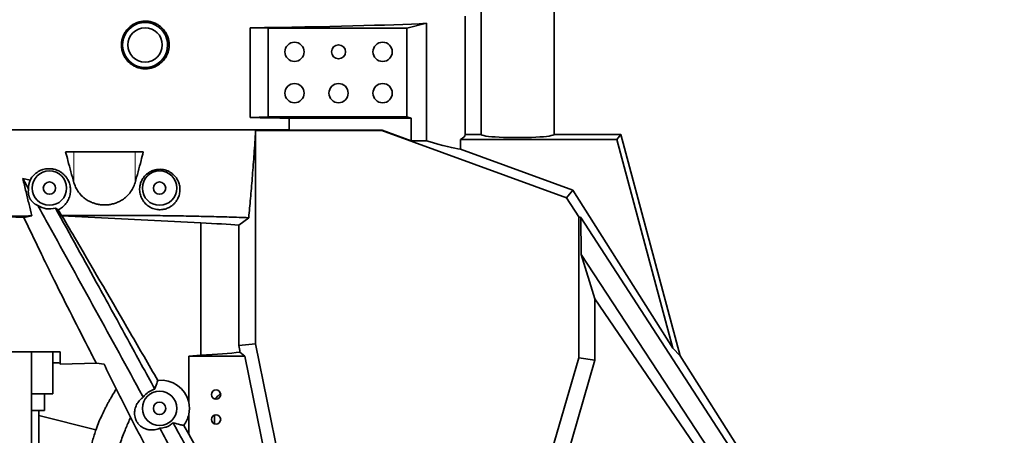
# Model space of a CAD drawing. Header units: millimetres. Extents: x 0 to 11920, y 0 to 8400.
# Tile 20 of 48: x 2498 to 3213, y 6158 to 6460. Entities that reach past the tile are written whole.
import ezdxf

# ---------------------------------------------------------------- set-up
doc = ezdxf.new("R2010")
doc.units = ezdxf.units.MM
doc.header["$LTSCALE"] = 20
doc.layers.add('THICK_LINE', color=7, linetype='Continuous')
doc.styles.add('SLDTEXTSTYLE0', font='TXT', dxfattribs={"width": 0.605})
doc.dimstyles.new('SLDDIMSTYLE2', dxfattribs={"dimtxt": 70, "dimasz": 70, "dimexe": 0, "dimexo": 0.0625, "dimgap": 17.5, "dimtad": 1, "dimdec": 0, "dimrnd": 1e-09, "dimzin": 12, "dimdsep": 46, "dimtxsty": 'SLDTEXTSTYLE0', "dimsah": 1, "dimcen": 0.09, "dimadec": 0, "dimazin": 3, "dimtfac": 1, "dimtofl": 0, "dimtmove": 0, "dimatfit": 3, "dimfxl": 1, "dimfrac": 2, "dimtolj": 1, "dimtzin": 12, "dimarcsym": 0})

# ---------------------------------------------------------------- blocks, each defined once
blk = doc.blocks.new('_D_4')
at = {"layer": 'THICK_LINE'}
for p, q in [((2559.34, 6851.9), (2559.34, 7244.58)), ((5423.06, 5468.1), (5423.06, 7244.58)), ((5423.06, 7214.58), (2559.34, 7214.58))]:
    blk.add_line(p, q, dxfattribs=at)
for points in [[(2559.34, 7214.58), (2629.34, 7204.58), (2629.34, 7224.58)], [(5423.06, 7214.58), (5353.06, 7224.58), (5353.06, 7204.58)]]:
    blk.add_solid(points, dxfattribs=at)
at = {"layer": 'THICK_LINE', "insert": (3884.25, 7304.82), "char_height": 70, "attachment_point": 1, "style": 'SLDTEXTSTYLE0'}
blk.add_mtext('2864', dxfattribs=at)
blk = doc.blocks.new('_D_6')
at = {"layer": 'THICK_LINE'}
for p, q in [((2559.34, 6851.9), (2559.34, 7112.04)), ((3616.76, 5952), (3616.76, 7112.04)), ((3616.76, 7082.04), (2559.34, 7082.04))]:
    blk.add_line(p, q, dxfattribs=at)
for points in [[(2559.34, 7082.04), (2629.34, 7072.04), (2629.34, 7092.04)], [(3616.76, 7082.04), (3546.76, 7092.04), (3546.76, 7072.04)]]:
    blk.add_solid(points, dxfattribs=at)
at = {"layer": 'THICK_LINE', "insert": (2981.11, 7172.28), "char_height": 70, "attachment_point": 1, "style": 'SLDTEXTSTYLE0'}
blk.add_mtext('1057', dxfattribs=at)
blk = doc.blocks.new('_D_7')
at = {"layer": 'THICK_LINE'}
for p, q in [((499.44, 5231.43), (499.44, 7244.58)), ((2559.34, 6851.9), (2559.34, 7244.58)), ((499.44, 7214.58), (2559.34, 7214.58))]:
    blk.add_line(p, q, dxfattribs=at)
for points in [[(499.44, 7214.58), (569.44, 7204.58), (569.44, 7224.58)], [(2559.34, 7214.58), (2489.34, 7224.58), (2489.34, 7204.58)]]:
    blk.add_solid(points, dxfattribs=at)
at = {"layer": 'THICK_LINE', "insert": (1422.44, 7304.82), "char_height": 70, "attachment_point": 1, "style": 'SLDTEXTSTYLE0'}
blk.add_mtext('2060', dxfattribs=at)
blk = doc.blocks.new('_D_8')
at = {"layer": 'THICK_LINE'}
for p, q in [((2950.23, 6742), (5571.25, 6742)), ((5541.25, 3291), (5541.25, 6742)), ((2949.34, 3291), (5571.25, 3291))]:
    blk.add_line(p, q, dxfattribs=at)
for points in [[(5541.25, 6742), (5531.25, 6672), (5551.25, 6672)], [(5541.25, 3291), (5551.25, 3361), (5531.25, 3361)]]:
    blk.add_solid(points, dxfattribs=at)
at = {"layer": 'THICK_LINE', "insert": (5451.01, 4909.56), "char_height": 70, "attachment_point": 1, "rotation": 90, "style": 'SLDTEXTSTYLE0'}
blk.add_mtext('3451', dxfattribs=at)
blk = doc.blocks.new('_D_9')
at = {"layer": 'THICK_LINE'}
for p, q in [((1041.58, 5925.77), (1041.58, 7112.04)), ((2559.34, 6851.9), (2559.34, 7112.04)), ((1041.58, 7082.04), (2559.34, 7082.04))]:
    blk.add_line(p, q, dxfattribs=at)
for points in [[(1041.58, 7082.04), (1111.58, 7072.04), (1111.58, 7092.04)], [(2559.34, 7082.04), (2489.34, 7092.04), (2489.34, 7072.04)]]:
    blk.add_solid(points, dxfattribs=at)
at = {"layer": 'THICK_LINE', "insert": (1693.51, 7172.28), "char_height": 70, "attachment_point": 1, "style": 'SLDTEXTSTYLE0'}
blk.add_mtext('1518', dxfattribs=at)

msp = doc.modelspace()

# ---------------------------------------------------------------- linework, layer by layer
at = {"color": 7, "linetype": 'Continuous', "lineweight": 35}
for p, q in [((2832.8382033, 6471.8024736), (2832.8382033, 6376.6024736)), ((2885.8382033, 6376.6024736), (2885.8382033, 6471.8024736)), ((2821.3382033, 6376.6024736), (2821.3382033, 6462.6024736)), ((2665.252201, 6388.8914063), (2665.252201, 6454.1356793)), ((2665.252201, 6454.1356793), (2678.1427051, 6453.7334032)), ((2678.1427051, 6453.7334032), (2678.1427051, 6389.4278698)), ((2678.1427051, 6453.7334032), (2778.8637245, 6453.7334032)), ((2778.8637245, 6453.7334032), (2793.2634619, 6457.3209884)), ((2778.8637245, 6389.4278698), (2778.8637245, 6453.7334032)), ((2793.2634619, 6457.3209884), (2793.2634619, 6371.948794)), ((2665.252201, 6388.8914063), (2678.1427051, 6389.4278698)), ((2778.8637245, 6389.4278698), (2678.1427051, 6389.4278698)), ((2693.5730721, 6388.3802467), (2693.5730721, 6379.9654705)), ((2782.0168515, 6388.3802467), (2693.5730721, 6388.3802467)), ((2778.8637245, 6389.4278698), (2782.0168515, 6388.3802467)), ((2782.0168515, 6372.0657397), (2782.0168515, 6388.3802467)), ((2693.5730721, 6379.9654705), (2298.1026774, 6379.9654705)), ((2760.855857, 6379.3960928), (2669.0235326, 6379.3960928)), ((2669.0235326, 6379.3960928), (2669.0235326, 6224.5569056)), ((2693.1858678, 6379.7453005), (2693.5730721, 6379.9654705)), ((2693.1858678, 6379.7453005), (2760.9174318, 6379.7453005)), ((2760.9174318, 6379.7453005), (2760.855857, 6379.3960928)), ((2894.9824531, 6330.5780042), (2760.855857, 6379.3960928)), ((2760.9174318, 6379.7453005), (2782.0168515, 6372.0657397)), ((2782.0168515, 6372.0657397), (2793.2634619, 6371.948794)), ((2817.8681822, 6372.8842054), (2817.8681822, 6365.7989705)), ((2817.8681822, 6372.8842054), (2931.4850757, 6372.8842054)), ((2821.3382033, 6376.6024736), (2832.8382033, 6376.6024736)), ((2885.8382033, 6376.6024736), (2934.3382033, 6376.6024736)), ((2934.3382033, 6376.6024736), (2931.4850757, 6372.8842054)), ((2931.4850757, 6372.8842054), (2972.0797301, 6221.382893)), ((2934.3382033, 6376.6024736), (2977.4645138, 6215.6528918)), ((2817.8681822, 6365.7989705), (2899.4356324, 6336.1108465)), ((2587.5398319, 6363.8942656), (2531.1365746, 6363.8942656)), ((2504.1826598, 6336.9895862), (2499.9724874, 6344.5492331)), ((2505.3098066, 6343.3557609), (2499.9725839, 6344.5493077)), ((2899.4356324, 6336.1108465), (2894.9824531, 6330.5780042)), ((2899.4356324, 6336.1108465), (2972.0797301, 6221.382893)), ((2903.7740383, 6316.6933169), (2894.9824531, 6330.5780042)), ((2525.6224616, 6321.8520477), (2523.7310397, 6323.1001304)), ((2528.1954717, 6317.6902518), (2525.6224616, 6321.8520477)), ((2483.4803357, 6316.9738612), (2500.6598899, 6316.2447784)), ((2500.6598899, 6316.2447784), (2506.4863373, 6317.4237589)), ((2513.5216122, 6289.6024736), (2500.6598899, 6316.2447784)), ((2528.3894716, 6317.5736282), (2528.1954717, 6317.6902518)), ((2528.3894716, 6317.5736282), (2629.2479091, 6312.2878615)), ((2656.8532903, 6310.697117), (2664.0881786, 6316.1194209)), ((2903.7740383, 6214.2689608), (2903.7740383, 6316.6933169)), ((2905.2342808, 6316.2059512), (2903.7740383, 6316.6933169)), ((3027.1797577, 6128.6508267), (2905.2342808, 6316.2059512)), ((2905.6488528, 6289.315977), (2905.2342808, 6316.2059512)), ((2629.2479091, 6216.2100928), (2629.2479091, 6312.2878615)), ((2656.8532903, 6223.3232438), (2656.8532903, 6310.697117)), ((2915.5657886, 6257.1624455), (2905.6488528, 6289.315977)), ((3015.7264861, 6121.3987791), (2905.6488528, 6289.315977)), ((2915.5657886, 6212.593322), (2915.5657886, 6257.1624455)), ((2915.5657886, 6257.1624455), (3011.7873356, 6116.0121505)), ((2669.0235326, 6224.5569056), (2656.8532903, 6223.3232438)), ((2669.0235326, 6224.5569056), (2695.5276963, 6095.1666386)), ((2412.541886, 6218.6024736), (2527.0748253, 6218.6024736)), ((2506.3994579, 6008.2256903), (2506.3994579, 6218.6024736)), ((2521.8934174, 6218.6024736), (2521.8934174, 6188.1024736)), ((2527.0748253, 6209.7944457), (2527.0748253, 6218.6024736)), ((2629.2479091, 6216.2100928), (2620.5585494, 6215.6024736)), ((2620.5585494, 6215.6024736), (2620.5585494, 6182.0156611)), ((2620.5585494, 6215.6024736), (2661.2216154, 6215.6024736)), ((2661.2216154, 6215.6024736), (2657.7504986, 6218.4346446)), ((2676.3796961, 6141.6024736), (2661.2216154, 6215.6024736)), ((2972.0797301, 6221.382893), (2977.4645138, 6215.6528918)), ((3074.4641755, 6062.4598169), (2977.4645138, 6215.6528918)), ((2521.8934174, 6210.7771681), (2522.1506608, 6210.7688496)), ((2553.4306707, 6210.3533198), (2527.0748253, 6209.7944457)), ((2558.9919289, 6209.7420276), (2553.4306707, 6210.3533198)), ((2869.2269131, 6095.1666386), (2903.7740383, 6214.2689608)), ((2894.7286097, 6140.7564793), (2915.5657886, 6212.593322)), ((2903.7740383, 6214.2689608), (2915.5657886, 6212.593322)), ((2521.8934174, 6188.1024736), (2506.3994579, 6188.1024736)), ((2515.7459766, 6176.1024736), (2515.7459766, 6188.1024736)), ((2587.4754284, 6185.7009465), (2586.8701066, 6186.8135037)), ((2512.5951999, 6176.1024736), (2506.3994579, 6176.1024736)), ((2511.7211784, 6012.5645954), (2511.7211784, 6176.1024736)), ((2553.1664213, 6162.0618068), (2511.7211784, 6172.4720591)), ((2515.7459766, 6176.1024736), (2512.5951999, 6176.1024736)), ((2620.5585494, 6173.1892861), (2620.5585494, 6158.8477307)), ((2639.344453, 6166.3509416), (2639.344453, 6172.8540056)), ((2616.8706307, 6165.2466528), (2620.5585494, 6158.8477307)), ((2620.5585494, 6158.8477307), (2629.9216063, 6141.6024736))]:
    msp.add_line(p, q, dxfattribs=at)
at = {"color": 8, "linetype": 'Continuous', "lineweight": 18}
for p, q in [((2537.1219093, 6341.5204701), (2537.1219093, 6363.8942656)), ((2581.5544973, 6341.5204701), (2581.5544973, 6363.8942656)), ((2522.1506608, 6210.7688496), (2522.1506608, 6218.6024736)), ((2586.8701066, 6186.8135037), (2588.7242148, 6187.2771552))]:
    msp.add_line(p, q, dxfattribs=at)
at = {"color": 7, "linetype": 'Continuous', "lineweight": 35}
for centre, radius in [((2588.8382033, 6441.6024736), 12.5), ((2697.3382033, 6436.6024736), 7), ((2761.3382033, 6436.6024736), 7), ((2729.3382033, 6436.6024736), 5.1), ((2697.3382033, 6406.6024736), 7), ((2729.3382033, 6406.6024736), 7), ((2761.3382033, 6406.6024736), 7), ((2519.3382033, 6337.6024736), 12.5), ((2599.3382033, 6337.6024736), 12.5), ((2519.3382033, 6337.6024736), 4.5), ((2599.3382033, 6337.6024736), 4.5), ((2599.3382033, 6177.6024736), 12.5), ((2640.3382033, 6187.6024736), 3.4), ((2599.3382033, 6177.6024736), 4.5), ((2640.3382033, 6169.6024736), 3.4)]:
    msp.add_circle(centre, radius, dxfattribs=at)
for centre, radius, start, end in [((2588.8382033, 6441.6024736), 16.3496341, 52.6670477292, 127.3329522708), ((2588.8382033, 6441.6024736), 16.3496341, 127.3329522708, 52.6670477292), ((2599.3258435, 6177.5958304), 14.3569698, 103.9024290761, 137.5979148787), ((2599.3382033, 6177.6024736), 21.674393, 348.2516844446, 11.7483155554)]:
    msp.add_arc(centre, radius, start, end, dxfattribs=at)
for centre, major_axis, ratio, start_param, end_param in [((2559.3382033, 6460.4108132), (262, 0), 0.0261859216, 5.1285497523, 5.8160111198), ((2559.3382033, 6380.5230736), (262, 0), 0.0349207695, 1.032881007, 1.1546355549), ((2559.3382033, 6461.4755685), (261.9812746, -95.4697909), 0.032810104, 5.8279670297, 6.1322075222), ((2559.3382033, 6376.6024736), (262, 0), 0.0874886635, 6.1202516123, 6.2831853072), ((2859.3382033, 6376.6024736), (26.5, 0), 0.0874886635, 3.1415926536, 6.2831853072), ((2519.3195483, 6337.5924468), (13.3435656, 7.1720414), 0.9999990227, 2.2581265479, 2.688210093), ((2519.3195483, 6337.5924468), (13.3435656, 7.1720414), 0.9999990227, 3.6237299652, 4.5146912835), ((2559.3382033, 6307.5024736), (115, 0), 0.0524077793, 0.5586767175, 0.9173700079), ((2559.3382033, 6678.1392391), (-114.731002, 562.8428143), 0.0139668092, 3.7537836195, 3.7686802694), ((2559.3382033, 6222.5951548), (115, 0), 0.0699268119, 5.3658152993, 5.7394052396), ((2498.8362819, 6210.2744696), (30, 0), 0.0261859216, 0.3443805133, 0.6806784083), ((2600.5891631, 6177.6024736), (20.453013, 0), 0.9981278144, 0.2178968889, 1.6941958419), ((2600.5891631, 6177.6024736), (20.453013, 0), 0.9981278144, 5.6331170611, 6.0652884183)]:
    msp.add_ellipse(centre, major_axis=major_axis, ratio=ratio, start_param=start_param, end_param=end_param, dxfattribs=at)
for points, knots in [([(2602.8730517, 6451.9608959), (2603.1471727, 6451.5763072), (2603.6972867, 6450.8045033), (2604.4052516, 6449.5541097), (2605.0213267, 6448.2369801), (2605.5210139, 6446.8727323), (2606.0318165, 6445.0114023), (2606.3078791, 6443.0893438), (2606.3384025, 6441.1607931), (2606.208799, 6439.2460222), (2605.8426307, 6437.3590504), (2605.2466159, 6435.5423001), (2604.5028097, 6433.7820008), (2603.5443932, 6432.1216224), (2602.3897982, 6430.5971107), (2601.1053741, 6429.1649602), (2599.642806, 6427.8949428), (2598.0350388, 6426.8199411), (2596.7617132, 6426.115051), (2595.4305015, 6425.5169228), (2594.0370973, 6425.0273581), (2592.6067386, 6424.6586855), (2591.1569639, 6424.4134649), (2589.6910881, 6424.290385), (2588.2012905, 6424.29229), (2586.721329, 6424.4223099), (2585.2692276, 6424.6755757), (2583.8476572, 6425.0482734), (2582.4450108, 6425.5466853), (2581.0961094, 6426.1617883), (2579.3861712, 6427.1242229), (2577.805357, 6428.2984548), (2576.3955528, 6429.6573568), (2575.10923, 6431.125971), (2574.013847, 6432.7501176), (2573.1388401, 6434.4913766), (2572.4147945, 6436.2969614), (2571.9211905, 6438.1865209), (2571.6730409, 6440.113911), (2571.5878999, 6442.0535594), (2571.7474025, 6443.9968151), (2572.150325, 6445.8951139), (2572.711005, 6447.7522701), (2573.5034862, 6449.5324763), (2574.4257129, 6451.0510284), (2575.168118, 6452.1005718), (2576.2841616, 6453.4689013), (2577.7012515, 6454.8178362), (2579.2697058, 6455.9702064), (2580.928166, 6456.9864045), (2582.7073279, 6457.790256), (2584.5652758, 6458.3605785), (2586.4668048, 6458.7740447), (2588.4139911, 6458.9472911), (2590.3603263, 6458.8736269), (2592.2997353, 6458.636291), (2594.2052292, 6458.1543018), (2596.0277722, 6457.4366266), (2597.3440962, 6456.7849435), (2598.6009688, 6456.0253046), (2599.8041346, 6455.1512229), (2600.9258258, 6454.1747206), (2601.9627171, 6453.1159433), (2602.5688841, 6452.3468287), (2602.8730517, 6451.9608959)], [0, 0, 0, 0, 0.0130319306, 0.0261528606, 0.0395564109, 0.0530585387, 0.0660908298, 0.0926059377, 0.106122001, 0.1190323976, 0.1452922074, 0.1586721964, 0.1715969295, 0.197875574, 0.2112582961, 0.2243624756, 0.2510038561, 0.2645705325, 0.2778765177, 0.2912737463, 0.3049583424, 0.3187421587, 0.3321338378, 0.3456188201, 0.3593990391, 0.3732817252, 0.3866230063, 0.4000579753, 0.413789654, 0.4276243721, 0.440861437, 0.4677904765, 0.4815156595, 0.494670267, 0.5214292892, 0.5350662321, 0.5481755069, 0.5748408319, 0.5884290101, 0.6015168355, 0.6281375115, 0.6417022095, 0.6547856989, 0.6813965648, 0.6949555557, 0.703574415, 0.7167217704, 0.7434646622, 0.7570919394, 0.7702392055, 0.7969775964, 0.8105997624, 0.8238016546, 0.8506481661, 0.8643235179, 0.8776258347, 0.9046771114, 0.918457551, 0.9318423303, 0.9453200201, 0.9590916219, 0.9729652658, 0.986434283, 1, 1, 1, 1]), ([(2693.1858678, 6379.7453005), (2690.0434234, 6379.6837828), (2683.7534428, 6379.5606477), (2677.262143, 6379.450974), (2674.0138656, 6379.3960928)], [0, 0, 0, 0, 0.4995952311, 1, 1, 1, 1]), ([(2664.0881786, 6316.1194209), (2664.5236243, 6320.7159966), (2665.395401, 6329.9184917), (2666.6483752, 6344.8212217), (2667.8655416, 6360.4347066), (2668.6372959, 6371.4917396), (2669.0235326, 6377.0254069)], [0, 0, 0, 0, 0.24876970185, 0.49804509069, 0.74878871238, 1, 1, 1, 1]), ([(2537.1219093, 6341.5204701), (2535.6522543, 6346.8264684), (2533.6234131, 6354.1513362), (2531.6738973, 6361.789144), (2531.1365746, 6363.8942656)], [0, 0, 0, 0, 0.7243814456, 1, 1, 1, 1]), ([(2587.5398319, 6363.8942656), (2587.0025092, 6361.789144), (2585.0529935, 6354.1513362), (2583.0241522, 6346.8264684), (2581.5544973, 6341.5204701)], [0, 0, 0, 0, 0.2756185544, 1, 1, 1, 1]), ([(2505.3098066, 6343.3557609), (2505.5822321, 6343.8377068), (2506.1287621, 6344.8045693), (2507.180361, 6346.1906986), (2508.4273132, 6347.5166062), (2509.6630998, 6348.54735), (2511.0643247, 6349.5045427), (2512.3305656, 6350.1973062), (2513.6612619, 6350.7468771), (2514.9320406, 6351.1742163), (2516.2209867, 6351.4799229), (2517.5207904, 6351.6541035), (2518.7397717, 6351.7417937), (2519.9325197, 6351.7267499), (2521.1267714, 6351.6060871), (2522.3152487, 6351.4157634), (2523.4831134, 6351.122231), (2524.8683503, 6350.6431193), (2526.1814758, 6350.0602034), (2527.483859, 6349.3032959), (2528.8907428, 6348.3054955), (2530.0274086, 6347.2850279), (2531.1106879, 6346.0830625), (2531.9378894, 6344.992019), (2532.7129052, 6343.7379158), (2533.3543495, 6342.4446928), (2533.9273889, 6340.9633358), (2534.3754543, 6339.301252), (2534.6442267, 6337.4595873), (2534.6950166, 6335.6095793), (2534.5297244, 6333.7755036), (2534.1538831, 6331.9774146), (2533.5671129, 6330.2184169), (2532.7577181, 6328.50102), (2531.8288374, 6327.0274834), (2530.8554367, 6325.7948708), (2529.9009667, 6324.779495), (2528.8154255, 6323.821), (2527.440137, 6322.7987148), (2526.2935925, 6322.2015807), (2525.6224616, 6321.8520477)], [0, 0, 0, 0, 0.03206464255, 0.06432691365, 0.09733041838, 0.13066104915, 0.14769853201, 0.18214448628, 0.19961043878, 0.21352900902, 0.24176726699, 0.2561439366, 0.26779836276, 0.29148257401, 0.30355022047, 0.31520654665, 0.33893675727, 0.35103425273, 0.37411785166, 0.39770750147, 0.41494047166, 0.45001664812, 0.46785494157, 0.49294297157, 0.51822711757, 0.54403012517, 0.56997600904, 0.60541992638, 0.64113069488, 0.67759849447, 0.7142977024, 0.75054581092, 0.78701082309, 0.82419252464, 0.86164405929, 0.88679508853, 0.91205656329, 0.93771575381, 0.96354185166, 1, 1, 1, 1]), ([(2591.0118402, 6348.555407), (2590.2563572, 6347.9441151), (2588.743215, 6346.7197705), (2587.0170635, 6344.4231833), (2585.721457, 6341.8445548), (2584.9003994, 6338.726927), (2584.7768117, 6335.3271129), (2585.541813, 6331.7469843), (2587.1875722, 6328.3850545), (2589.360826, 6325.8777388), (2591.6223987, 6324.1800936), (2593.4677841, 6323.1815956), (2595.404739, 6322.4701408), (2597.7367155, 6321.9469996), (2600.7325438, 6321.827436), (2604.1122023, 6322.5208816), (2606.7541453, 6323.7444491), (2608.681837, 6325.0867439), (2610.3407021, 6326.614512), (2611.8155818, 6328.4959287), (2613.1746029, 6331.0441879), (2614.0494688, 6334.01536), (2614.2426152, 6337.3653244), (2613.6934009, 6340.6713604), (2612.4731322, 6343.6043959), (2610.7595202, 6346.0960857), (2608.9021939, 6347.9249974), (2606.8818824, 6349.3183351), (2605.0074774, 6350.235562), (2603.0896554, 6350.8542071), (2600.7919595, 6351.2889009), (2597.8276375, 6351.3123649), (2594.4850017, 6350.5171887), (2592.2816067, 6349.4285277), (2591.2359109, 6348.7094832), (2591.0118402, 6348.555407)], [0, 0, 0, 0, 0.0284336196, 0.0569491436, 0.0924684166, 0.1280403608, 0.1749004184, 0.2217782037, 0.2690518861, 0.3162230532, 0.3398061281, 0.3633607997, 0.3820764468, 0.4007654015, 0.4302187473, 0.4597801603, 0.4872825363, 0.5069230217, 0.526594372, 0.5554268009, 0.5843103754, 0.6269682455, 0.6696766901, 0.7136687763, 0.7576407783, 0.7912033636, 0.8247204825, 0.8477812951, 0.8708089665, 0.8881794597, 0.9055287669, 0.9346760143, 0.9638791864, 0.9922600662, 1, 1, 1, 1]), ([(2506.4863373, 6317.4237589), (2505.8433947, 6320.1907823), (2504.5229258, 6325.8736661), (2502.3566987, 6334.9067799), (2500.7804761, 6341.2820781), (2499.9726919, 6344.5492977)], [0, 0, 0, 0, 0.3163019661, 0.6496176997, 1, 1, 1, 1]), ([(2504.1826598, 6336.9895862), (2504.1489894, 6336.7834379), (2504.0816055, 6336.3708781), (2504.0198338, 6335.6930875), (2503.9967401, 6334.957716), (2504.029149, 6334.1208698), (2504.1257792, 6333.3121497), (2504.2785259, 6332.550168), (2504.4297117, 6331.9712017), (2504.6161934, 6331.394831), (2504.8075838, 6330.8960166), (2505.0159204, 6330.4260787), (2505.2232861, 6330.0085259), (2505.4567928, 6329.5875609), (2505.7156284, 6329.1677079), (2505.9962819, 6328.7577268), (2506.3433143, 6328.2992963), (2506.7413197, 6327.832974), (2507.2244607, 6327.3336008), (2507.7317243, 6326.8748121), (2508.2579225, 6326.4584437), (2508.7616957, 6326.1065476), (2509.369771, 6325.7301964), (2510.0651041, 6325.3624863), (2510.5698031, 6325.1548848), (2510.8225553, 6325.0509184)], [0, 0, 0, 0, 0.0639862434, 0.128054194, 0.1924998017, 0.2571700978, 0.3275687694, 0.3634140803, 0.3996330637, 0.4259994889, 0.4529154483, 0.4711931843, 0.4899357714, 0.5082407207, 0.527175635, 0.5479885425, 0.5694006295, 0.603159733, 0.6377683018, 0.6845586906, 0.7318523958, 0.7800601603, 0.8284193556, 0.9140727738, 1, 1, 1, 1]), ([(2581.5544973, 6341.5204701), (2581.1057121, 6340.2159237), (2580.2085674, 6337.6080682), (2577.9925636, 6334.2186009), (2575.3463416, 6331.3727685), (2572.6060106, 6329.2420814), (2569.6537657, 6327.5893284), (2566.7823139, 6326.4493111), (2563.8392219, 6325.7100518), (2560.9291303, 6325.3335512), (2557.9653619, 6325.325485), (2555.0806551, 6325.6624424), (2552.3601051, 6326.3224201), (2549.5330331, 6327.3522798), (2546.7010767, 6328.8423594), (2543.6982581, 6331.0268965), (2541.0183316, 6333.7923553), (2538.5776014, 6337.3755656), (2537.6431741, 6340.0362327), (2537.1219093, 6341.5204701)], [0, 0, 0, 0, 0.0834935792, 0.1669079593, 0.2303440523, 0.2937030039, 0.3434232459, 0.3930887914, 0.4352208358, 0.4773287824, 0.519549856, 0.5617795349, 0.6022987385, 0.6428435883, 0.6986090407, 0.7544466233, 0.8296621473, 0.9049780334, 1, 1, 1, 1]), ([(2586.8701066, 6186.8135037), (2564.220043, 6228.2175919), (2538.9796314, 6274.3568101), (2513.4432752, 6320.3325642), (2510.8225553, 6325.0509184)], [0, 0, 0, 0, 0.8973729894, 1, 1, 1, 1]), ([(2595.876306, 6191.532231), (2589.3425383, 6203.5428352), (2575.8813679, 6228.2876376), (2551.8609453, 6272.1591882), (2534.2921786, 6303.9747777), (2523.7310397, 6323.1001304)], [0, 0, 0, 0, 0.2733633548, 0.5631958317, 1, 1, 1, 1]), ([(2483.4803357, 6316.9738612), (2487.9698395, 6317.0744139), (2495.5066259, 6317.2432173), (2503.3251444, 6317.3717788), (2506.4863373, 6317.4237589)], [0, 0, 0, 0, 0.5956787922, 1, 1, 1, 1]), ([(2528.1954717, 6317.6902518), (2532.0529655, 6317.7210632), (2539.7679528, 6317.7826859), (2551.5175404, 6317.8264663), (2563.355464, 6317.8335008), (2576.3810676, 6317.7965073), (2590.4553916, 6317.701656), (2605.5907959, 6317.5320818), (2620.5406374, 6317.2938266), (2632.8777059, 6317.0353583), (2642.611481, 6316.7917503), (2649.9503908, 6316.5859898), (2657.1389822, 6316.3636141), (2661.7717797, 6316.2008186), (2664.0881786, 6316.1194209)], [0, 0, 0, 0, 0.0820214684, 0.1640429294, 0.2474268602, 0.3308107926, 0.4381328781, 0.5454549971, 0.6558935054, 0.7663320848, 0.8245100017, 0.8826879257, 0.9413439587, 1, 1, 1, 1]), ([(2528.3894716, 6317.5736282), (2531.9033335, 6311.5843332), (2548.5079304, 6283.2821885), (2571.7570911, 6243.4030513), (2591.4005982, 6209.4071932), (2598.0716718, 6197.86196)], [0, 0, 0, 0, 0.1505736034, 0.711528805, 1, 1, 1, 1]), ([(2513.5216122, 6289.6024736), (2515.9690783, 6284.5982609), (2519.0540023, 6278.2906696), (2522.1635566, 6272.0031572), (2522.8061041, 6270.7039277)], [0, 0, 0, 0, 0.7933635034, 1, 1, 1, 1]), ([(2553.4306707, 6210.3533198), (2551.9031559, 6213.2933984), (2541.5259187, 6233.2669485), (2531.4223994, 6253.4725567), (2522.8061041, 6270.7039277)], [0, 0, 0, 0, 0.1471985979, 1, 1, 1, 1]), ([(2558.9919289, 6209.7420276), (2564.0921949, 6199.4316532), (2574.2939768, 6178.8083778), (2590.039043, 6148.3047339), (2606.0996003, 6118.1093924), (2617.1358182, 6098.3288163), (2622.6547844, 6088.436992)], [0, 0, 0, 0, 0.2498327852, 0.4997267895, 0.7498245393, 1, 1, 1, 1]), ([(2595.876306, 6191.532231), (2596.0675662, 6192.140007), (2596.7563874, 6194.3289045), (2597.52005, 6196.3802194), (2598.0716718, 6197.86196)], [0, 0, 0, 0, 0.2776630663, 1, 1, 1, 1]), ([(2567.941111, 6191.7794627), (2567.6132659, 6191.2513335), (2566.6964769, 6189.7744686), (2565.3486291, 6187.5246565), (2563.9267262, 6185.0958516), (2562.7014412, 6182.9430287), (2561.5477901, 6180.8562222), (2560.4002914, 6178.7084864), (2558.9722632, 6175.9239351), (2557.23326, 6172.3005738), (2555.196747, 6167.5888136), (2552.9020797, 6161.5339208), (2550.5510193, 6154.0872157), (2548.4186533, 6145.3072532), (2546.887812, 6136.151712), (2546.0921055, 6126.789865), (2546.0437633, 6117.4569373), (2546.6579394, 6108.5057047), (2547.7448067, 6100.3002246), (2549.1145385, 6092.9290755), (2550.6301846, 6086.2950939), (2552.0407019, 6080.9097874), (2553.3078457, 6076.4661218), (2554.4381544, 6072.7279248), (2555.7133707, 6068.7312292), (2557.2711828, 6064.1208317), (2559.2304225, 6058.7028867), (2561.6502789, 6052.5131935), (2564.3409517, 6046.2062105), (2567.2596986, 6039.8992481), (2570.2934992, 6033.8106806), (2573.5057051, 6027.8131959), (2576.7098773, 6022.2078915), (2579.762307, 6017.1586811), (2582.6310108, 6012.6358943), (2585.5854426, 6008.1734448), (2588.5424101, 6003.9000088), (2591.4067258, 5999.9345532), (2593.8671015, 5996.6411448), (2596.1101158, 5993.7204798), (2598.3203796, 5990.9163935), (2600.6620909, 5988.0214837), (2603.2517527, 5984.9046063), (2606.2312362, 5981.4231374), (2610.8501681, 5976.2034019), (2617.2377618, 5969.3684715), (2625.5867779, 5961.0743703), (2634.7618754, 5952.6244538), (2642.880855, 5945.7038556), (2649.6196091, 5940.2758419), (2654.6806628, 5936.3426609), (2659.9642382, 5932.3824949), (2665.4788344, 5928.3968295), (2671.2269781, 5924.3940245), (2677.0030781, 5920.5313397), (2682.4433054, 5917.0411595), (2687.1697842, 5914.1237028), (2690.8894316, 5911.9029784), (2693.6610464, 5910.2904178), (2695.6620103, 5909.1474014), (2697.475866, 5908.1260256), (2699.5083841, 5906.9987089), (2702.0662509, 5905.6078876), (2705.2930899, 5903.8969626), (2708.9546638, 5902.0211645), (2713.0733776, 5899.9974904), (2717.5637088, 5897.8942185), (2722.7450638, 5895.6091694), (2728.6771376, 5893.1823584), (2735.4398355, 5890.6616831), (2743.133595, 5888.1036432), (2751.8327481, 5885.5954181), (2761.4892091, 5883.2224203), (2771.9045636, 5881.0835383), (2782.7349403, 5879.3370816), (2790.720298, 5878.4041508), (2795.0208878, 5878.1154826), (2795.6536063, 5878.0730127)], [0, 0, 0, 0, 0.0049105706, 0.0137319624, 0.0207131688, 0.0270736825, 0.0333710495, 0.0397343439, 0.0466090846, 0.0585308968, 0.071829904, 0.0865309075, 0.1077392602, 0.129317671, 0.1512899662, 0.1736791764, 0.1964091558, 0.2177413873, 0.236949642, 0.2539974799, 0.2690932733, 0.2830096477, 0.2919034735, 0.3006092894, 0.3095607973, 0.3203817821, 0.3332184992, 0.3480529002, 0.3648630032, 0.3794476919, 0.3952354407, 0.4113532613, 0.4262588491, 0.4399281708, 0.4523689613, 0.4635927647, 0.4772788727, 0.4886153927, 0.4976138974, 0.5056106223, 0.5138178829, 0.5220838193, 0.5310919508, 0.5415531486, 0.5534716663, 0.5787923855, 0.6054167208, 0.6333712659, 0.6627433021, 0.6764167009, 0.6903982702, 0.7046940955, 0.7193109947, 0.7342462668, 0.749456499, 0.7633606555, 0.7748960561, 0.7841520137, 0.7902806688, 0.7947529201, 0.7983957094, 0.8031470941, 0.8090804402, 0.8162942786, 0.825519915, 0.8341777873, 0.8441396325, 0.8554277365, 0.8680876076, 0.8821982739, 0.8978851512, 0.9153161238, 0.9344153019, 0.9547672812, 0.9757332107, 0.9964297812, 1, 1, 1, 1]), ([(2588.7242148, 6187.2771552), (2588.3579924, 6186.8516901), (2587.9199156, 6186.3427468), (2587.5380612, 6185.7913826), (2587.4754284, 6185.7009465)], [0, 0, 0, 0, 0.8359774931, 1, 1, 1, 1]), ([(2639.6129995, 6184.3459645), (2639.9948676, 6184.7523006), (2641.0609981, 6185.8867434), (2642.3817896, 6187.2372844), (2643.3510287, 6188.1644639), (2643.5789498, 6188.3824946)], [0, 0, 0, 0, 0.2991501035, 0.8351918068, 1, 1, 1, 1]), ([(2587.4754284, 6185.7009465), (2586.9425609, 6185.3070223), (2585.8765263, 6184.5189526), (2584.5799858, 6183.1614791), (2583.5213385, 6181.7576705), (2582.6830456, 6180.3397988), (2581.9692797, 6178.7202302), (2581.5125372, 6177.1554253), (2581.2731584, 6175.7135655), (2581.1771499, 6174.5050938), (2581.2048741, 6173.1068642), (2581.375361, 6171.8230602), (2581.6505138, 6170.7264003), (2581.8606431, 6170.0425061), (2582.1403991, 6169.2994247), (2582.4966831, 6168.5324614), (2582.8606016, 6167.8653293), (2583.2615766, 6167.2259617), (2583.7851309, 6166.5005577), (2584.4681096, 6165.7024417), (2585.2103744, 6164.986578), (2586.2427954, 6164.1467627), (2587.3837294, 6163.4323894), (2588.6219302, 6162.8431597), (2589.7578335, 6162.4396073), (2591.3912886, 6162.0197348), (2593.3761977, 6161.8200175), (2595.6257002, 6161.9782595), (2597.6993978, 6162.4283044), (2598.9551618, 6162.942572), (2599.583219, 6163.1997775)], [0, 0, 0, 0, 0.073583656, 0.1472086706, 0.200683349, 0.2541845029, 0.3078015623, 0.3614852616, 0.3882241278, 0.414995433, 0.4419807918, 0.4691793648, 0.4765977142, 0.484070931, 0.4924478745, 0.4980932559, 0.5023508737, 0.5066246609, 0.5118015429, 0.5206504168, 0.5341292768, 0.5479499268, 0.5785916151, 0.6094782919, 0.6406841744, 0.6719254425, 0.7536998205, 0.8356154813, 0.9177848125, 1, 1, 1, 1]), ([(2796.7782439, 5898.2706117), (2796.5837886, 5898.2838857), (2792.966041, 5898.5308423), (2786.1911302, 5899.2094537), (2776.7536286, 5900.6103936), (2768.0890866, 5902.3217271), (2759.1797659, 5904.4825997), (2750.1829295, 5907.1097161), (2741.27617, 5910.1620659), (2733.4782249, 5913.1848365), (2726.7319094, 5916.0657679), (2720.9623762, 5918.7268739), (2716.1667173, 5921.079858), (2712.2606187, 5923.0912819), (2709.0852827, 5924.7883966), (2706.135934, 5926.4125632), (2703.0084297, 5928.1855657), (2699.3335478, 5930.3375335), (2695.1210693, 5932.8956169), (2690.3952993, 5935.879913), (2685.249172, 5939.2628007), (2679.7042546, 5943.0586831), (2673.8924239, 5947.2005135), (2668.1442851, 5951.4599851), (2662.7816008, 5955.590138), (2657.933225, 5959.4587887), (2653.5999009, 5963.0322758), (2649.7765703, 5966.2819391), (2646.3023214, 5969.3146872), (2642.7982292, 5972.4519247), (2638.9078227, 5976.0360077), (2635.002726, 5979.7577703), (2631.1826344, 5983.5212465), (2627.5894821, 5987.1726499), (2624.1109444, 5990.8275571), (2621.0283544, 5994.1780831), (2618.548589, 5996.955502), (2616.7438607, 5999.0278225), (2615.4775729, 6000.5078201), (2614.450115, 6001.722998), (2613.2735205, 6003.1322176), (2611.7594388, 6004.9772576), (2609.9016494, 6007.2930006), (2607.2352848, 6010.7122614), (2604.0850869, 6014.9391029), (2600.7579186, 6019.6722672), (2597.9337688, 6023.9143757), (2595.4334902, 6027.8605412), (2593.0042106, 6031.883311), (2590.4913184, 6036.2756906), (2587.8493601, 6041.178178), (2585.120725, 6046.5797868), (2582.3326839, 6052.5119526), (2579.668537, 6058.6560485), (2577.2877167, 6064.6335525), (2575.2881472, 6070.0938629), (2573.6485192, 6074.9750765), (2572.1148934, 6079.9755206), (2570.6642179, 6085.3011182), (2569.3114091, 6091.1429413), (2568.1871394, 6097.0225656), (2567.3385355, 6102.601805), (2566.6844213, 6108.1639759), (2566.211346, 6113.8953116), (2565.9525107, 6120.3052915), (2566.0328523, 6127.3081138), (2566.6047851, 6134.7811066), (2567.7556141, 6141.7740879), (2569.3436909, 6148.0499757), (2571.0646192, 6153.4192361), (2572.8683441, 6158.2700672), (2574.6140648, 6162.5722116), (2576.2239583, 6166.3353228), (2577.4521475, 6169.1427514), (2578.1470076, 6170.6759146), (2578.356219, 6171.1375257)], [0, 0, 0, 0, 0.00122014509, 0.02270020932, 0.04260378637, 0.06115534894, 0.07851223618, 0.10098784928, 0.12143093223, 0.13981836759, 0.15610602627, 0.17033530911, 0.1826196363, 0.19239604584, 0.20039825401, 0.20739598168, 0.21567351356, 0.22538391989, 0.23714495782, 0.25036273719, 0.26503975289, 0.28117059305, 0.29873820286, 0.31673245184, 0.33324062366, 0.3482156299, 0.36226209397, 0.37463284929, 0.38534101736, 0.39649896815, 0.40973475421, 0.42503064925, 0.43717723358, 0.45034792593, 0.46397308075, 0.47567508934, 0.48520131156, 0.49256533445, 0.49684084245, 0.5002443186, 0.50490473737, 0.51109010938, 0.51879627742, 0.52801909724, 0.54492596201, 0.560013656, 0.57329895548, 0.58480971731, 0.59654098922, 0.60984311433, 0.62401880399, 0.63964874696, 0.65674291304, 0.67498872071, 0.69204201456, 0.70741854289, 0.72109148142, 0.7330333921, 0.74903417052, 0.76463369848, 0.78052294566, 0.7969470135, 0.81065758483, 0.8263209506, 0.84387690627, 0.86326903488, 0.88446422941, 0.90749586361, 0.9260044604, 0.94360549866, 0.95939060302, 0.97334320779, 0.98543120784, 0.99561356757, 1, 1, 1, 1]), ([(2599.583219, 6163.1997775), (2600.9340675, 6163.3298508), (2603.0805435, 6163.5365351), (2605.8290927, 6164.6841732), (2607.7064398, 6165.8103377), (2608.7482679, 6166.7248437), (2609.1761587, 6167.1004418)], [0, 0, 0, 0, 0.38205968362, 0.60708656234, 0.8386259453, 1, 1, 1, 1]), ([(2616.8706307, 6165.2466528), (2616.0821254, 6165.4121238), (2613.5658299, 6165.9401787), (2610.9632176, 6166.6280924), (2609.1761587, 6167.1004418)], [0, 0, 0, 0, 0.3133595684, 1, 1, 1, 1]), ([(2609.1761587, 6167.1004418), (2612.0789321, 6161.790967), (2617.6083681, 6151.6770527), (2625.770899, 6136.8220737), (2633.6617249, 6122.5113821), (2641.5506862, 6108.2592513), (2649.4606813, 6094.0234268), (2657.3741957, 6079.8363496), (2665.2920364, 6065.6986245), (2673.1808114, 6051.6653485), (2678.4017633, 6042.4260935), (2681.0122388, 6037.8064668)], [0, 0, 0, 0, 0.1203397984, 0.229232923, 0.3381260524, 0.4474356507, 0.5567452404, 0.6673400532, 0.7779348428, 0.8889674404, 1, 1, 1, 1]), ([(2666.5812145, 6034.1977416), (2663.9096143, 6039.3418572), (2658.5664142, 6049.6300881), (2650.4709695, 6065.3287417), (2642.3038734, 6081.1956335), (2634.0112365, 6097.3035069), (2625.5996656, 6113.5946007), (2617.0430032, 6130.0692855), (2608.3854424, 6146.6167855), (2602.5172932, 6157.6721141), (2599.583219, 6163.1997775)], [0, 0, 0, 0, 0.1234352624, 0.2468705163, 0.3709152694, 0.494959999, 0.6208948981, 0.7468297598, 0.8734148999, 1, 1, 1, 1])]:
    msp.add_open_spline(points, degree=3, knots=knots, dxfattribs=at)
at = {"layer": 'THICK_LINE'}
for centre, radius, start, end in [((3947.0606194, 5428.1045639), 1476, 335, 127.1720496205), ((2909.3382033, 5912.0024736), 707.4258181, 307.8509884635, 78.0972196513)]:
    msp.add_arc(centre, radius, start, end, dxfattribs=at)

# ---------------------------------------------------------------- dimensions: what is measured, and where the dimension line sits
for base, p1, picture, middle in [((2559.3382033, 7214.582967), (499.4357386, 5191.4261389), '_D_7', (1529.386971, 7214.582967)), ((2559.3382033, 7214.582967), (5423.0606194, 5428.1045639), '_D_4', (3991.1994114, 7214.582967)), ((2559.3382033, 7082.0425274), (1041.5784011, 5885.7651086), '_D_9', (1800.4583022, 7082.0425274)), ((2559.3382033, 7082.0425274), (3616.7640214, 5912.0024736), '_D_6', (3088.0511123, 7082.0425274))]:
    dim = msp.add_linear_dim(base=base, p1=p1, p2=(2559.3382033, 6811.9049612), dimstyle='SLDDIMSTYLE2', dxfattribs=at)
    dim.commit()
    dim.dimension.update_dxf_attribs({"geometry": picture, "text_midpoint": middle, "dimtype": 160})
dim = msp.add_linear_dim(base=(5541.2456172, 6742.0024736), p1=(2909.3382033, 3291.0024736), p2=(2910.2307972, 6742.0024736), angle=90, dimstyle='SLDDIMSTYLE2', dxfattribs=at)
dim.commit()
dim.dimension.update_dxf_attribs({"geometry": '_D_8', "text_midpoint": (5541.2456172, 5016.5024736), "dimtype": 160})

doc.saveas('drawing.dxf')
